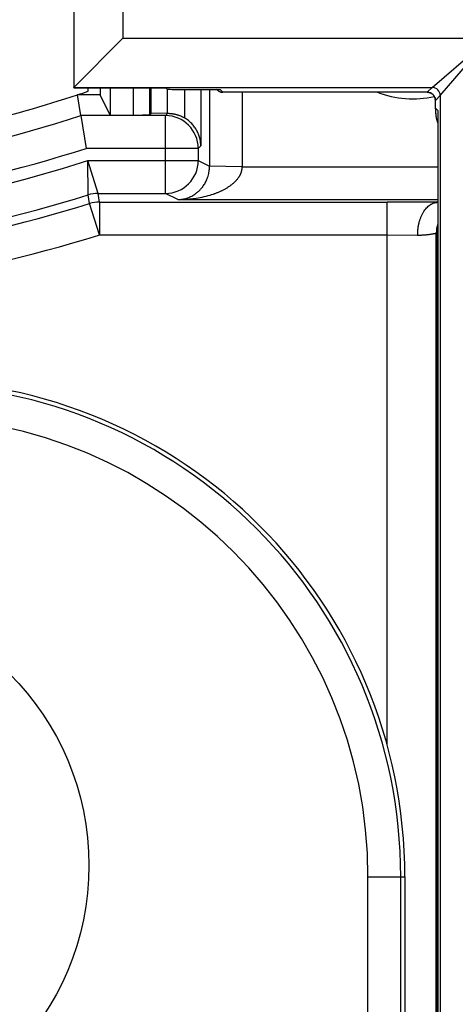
# Model space of a CAD drawing. Header units: inches. Extents: x 0 to 22, y 0 to 17.
# Tile 33 of 42: x 9.37 to 9.636, y 10.868 to 11.468. Entities that reach past the tile are written whole.
import ezdxf

# ---------------------------------------------------------------- set-up
doc = ezdxf.new("R2010")
doc.units = ezdxf.units.IN
doc.header["$LTSCALE"] = 1.21
doc.header["$MEASUREMENT"] = 0
doc.layers.get('0').update_dxf_attribs({"linetype": 'CONTINUOUS'})
doc.layers.add('DIMENSIONS', color=7, linetype='CONTINUOUS')
doc.styles.get("Standard").update_dxf_attribs({"font": 'txt', "width": 0.8})
doc.dimstyles.new('DIMSTYLE_1', dxfattribs={"dimtxt": 0.125, "dimasz": 0.18, "dimexe": 0.18, "dimexo": 0.0625, "dimgap": 0.09, "dimtad": 0, "dimtih": 1, "dimtoh": 1, "dimdec": 3, "dimzin": 4, "dimdsep": 46, "dimtxsty": 'STANDARD', "dimblk": '_FILLED', "dimblk1": '_FILLED', "dimblk2": '_FILLED', "dimcen": 0.09, "dimadec": 0, "dimazin": 0, "dimtp": 0.01, "dimtm": 0.01, "dimtfac": 1, "dimtdec": 3, "dimtofl": 0, "dimtmove": 0, "dimatfit": 3, "dimldrblk": '_FILLED', "dimfxl": 1, "dimtolj": 1, "dimtzin": 4, "dimarcsym": 0})

# ---------------------------------------------------------------- blocks, each defined once
blk = doc.blocks.new('_FILLED')
at = {"color": 0, "linetype": 'BYBLOCK'}
blk.add_solid([(0, 0), (-1, 0.1736), (-1, -0.1736)], dxfattribs=at)
blk = doc.blocks.new('*D2')
at = {"layer": 'DIMENSIONS', "color": 2, "linetype": 'CONTINUOUS'}
for p, q in [((8.30685, 9.46477), (8.30685, 13.39327)), ((13.84354, 11.67223), (13.84354, 13.39327)), ((8.30685, 13.26827), (10.3002, 13.26827)), ((13.84354, 13.26827), (11.8502, 13.26827))]:
    blk.add_line(p, q, dxfattribs=at)
at = {"layer": 'DIMENSIONS', "color": 2, "linetype": 'CONTINUOUS', "xscale": 0.18, "yscale": 0.18, "zscale": 0.18, "rotation": 180}
blk.add_blockref('_FILLED', (8.30685, 13.26827), dxfattribs=at)
at = {"layer": 'DIMENSIONS', "color": 2, "linetype": 'CONTINUOUS', "xscale": 0.18, "yscale": 0.18, "zscale": 0.18}
blk.add_blockref('_FILLED', (13.84354, 13.26827), dxfattribs=at)
at = {"layer": 'DIMENSIONS', "color": 2, "linetype": 'CONTINUOUS', "insert": (11.0752, 13.33077), "char_height": 0.125, "width": 1.425, "attachment_point": 2, "line_spacing_factor": 0.9}
blk.add_mtext('5.537{\\Ftxt.shx;\\W1.000000;\\H0.125000; }[140.63]', dxfattribs=at)

msp = doc.modelspace()

# ---------------------------------------------------------------- linework, layer by layer
at = {"color": 7, "linetype": 'CONTINUOUS'}
for p, q in [((9.40319, 11.94327), (9.40319, 11.42657)), ((9.40328, 11.94327), (9.40328, 11.42675)), ((9.43328, 11.94327), (9.43328, 11.45675)), ((9.40328, 11.42675), (9.43328, 11.45675)), ((9.43328, 11.45675), (9.65702, 11.45675)), ((9.62203, 11.42675), (9.65702, 11.45675)), ((9.62702, 11.42175), (9.65702, 11.45675)), ((9.40319, 11.42657), (9.40328, 11.42675)), ((9.40319, 11.42657), (9.45949, 11.42657)), ((9.40328, 11.42675), (9.62203, 11.42675)), ((9.41936, 11.42227), (9.40554, 11.42227)), ((9.40757, 11.40955), (9.40554, 11.42227)), ((9.41196, 11.42441), (9.41196, 11.42657)), ((9.41936, 11.42657), (9.41936, 11.42227)), ((9.42554, 11.40991), (9.41936, 11.42227)), ((9.42554, 11.42657), (9.42554, 11.40991)), ((9.43966, 11.40991), (9.43966, 11.42657)), ((9.44966, 11.41008), (9.44966, 11.42657)), ((9.45037, 11.42657), (9.45037, 11.41078)), ((9.45949, 11.42657), (9.46037, 11.42569)), ((9.46037, 11.42569), (9.46037, 11.41101)), ((9.47037, 11.42552), (9.49254, 11.42552)), ((9.47082, 11.42552), (9.47082, 11.40818)), ((9.48082, 11.42552), (9.48082, 11.39113)), ((9.48612, 11.42552), (9.48612, 11.37866)), ((9.49074, 11.42525), (9.49047, 11.42552)), ((9.49428, 11.42378), (9.49254, 11.42552)), ((9.61906, 11.42378), (9.49428, 11.42378)), ((9.61906, 11.42378), (9.49429, 11.42378)), ((9.50612, 11.42378), (9.50612, 11.37831)), ((9.61906, 11.42378), (9.62203, 11.42675)), ((9.61906, 11.42378), (9.61906, 11.42378)), ((9.62405, 11.41371), (9.62405, 11.41879)), ((9.62405, 11.41878), (9.62406, 11.41878)), ((9.62406, 11.41878), (9.62702, 11.42175)), ((9.62406, 11.41414), (9.62406, 11.41878)), ((9.62702, 11.42175), (9.62702, 7.38278)), ((9.45037, 11.41078), (9.44966, 11.41008)), ((9.46066, 11.41096), (9.45037, 11.41078)), ((9.45925, 11.40955), (9.46066, 11.41096)), ((9.62406, 11.41414), (9.62405, 11.41372)), ((9.62406, 11.41414), (9.62545, 11.41275)), ((9.62545, 11.41275), (9.62545, 7.39178)), ((9.62545, 11.41275), (9.62545, 11.41215)), ((9.62545, 11.41215), (9.62545, 7.39238)), ((9.45925, 11.40955), (9.40757, 11.40955)), ((9.40757, 11.40955), (9.41072, 11.38956)), ((9.42554, 11.40991), (9.43966, 11.40991)), ((9.45925, 11.36209), (9.45925, 11.40955)), ((9.47925, 11.38956), (9.41072, 11.38956)), ((9.48082, 11.39113), (9.47925, 11.38956)), ((9.47925, 11.38956), (9.47925, 11.38209)), ((9.41189, 11.38209), (9.47925, 11.38209)), ((9.41806, 11.36209), (9.41189, 11.38209)), ((9.4121, 11.36118), (9.41189, 11.38209)), ((9.47925, 11.38209), (9.48612, 11.37866)), ((9.50612, 11.37831), (9.48612, 11.37866)), ((9.50612, 11.37831), (9.62545, 11.37831)), ((9.41887, 11.35678), (9.41806, 11.36209)), ((9.41806, 11.36209), (9.45925, 11.36209)), ((9.46681, 11.35831), (9.45925, 11.36209)), ((9.41293, 11.35588), (9.4121, 11.36118)), ((9.41887, 11.35678), (9.41887, 11.33678)), ((9.41887, 11.35678), (9.59457, 11.35678)), ((9.46681, 11.35831), (9.62545, 11.35831)), ((9.59457, 11.02549), (9.59457, 11.35678)), ((9.41887, 11.33678), (9.41293, 11.35588)), ((9.41861, 11.33678), (9.59457, 11.33678)), ((9.59457, 11.33678), (9.61315, 11.33669)), ((9.62457, 7.46673), (9.62457, 11.3378)), ((9.6252, 7.46695), (9.6252, 11.33758)), ((9.62545, 11.33758), (9.6252, 11.33758)), ((9.58288, 7.85927), (9.58288, 10.94527)), ((9.58288, 10.94527), (9.60542, 10.94527)), ((9.60288, 7.85927), (9.60288, 10.94527)), ((9.60541, 10.94527), (9.60541, 10.76982))]:
    msp.add_line(p, q, dxfattribs=at)
for points in [[(9.49074, 11.42525), (9.49101, 11.425), (9.49127, 11.42479), (9.49154, 11.4246), (9.49183, 11.42442), (9.49213, 11.42427), (9.49244, 11.42413), (9.49276, 11.42402), (9.49308, 11.42393), (9.49341, 11.42386), (9.49375, 11.42381), (9.49409, 11.42378), (9.49429, 11.42378)], [(9.61906, 11.42378), (9.61927, 11.42377), (9.61962, 11.42375), (9.61997, 11.42369), (9.62032, 11.42362), (9.62066, 11.42352), (9.62099, 11.42339), (9.62131, 11.42324), (9.62162, 11.42307), (9.62192, 11.42288), (9.6222, 11.42267), (9.62247, 11.42243), (9.62272, 11.42218), (9.62295, 11.42191), (9.62316, 11.42163), (9.62336, 11.42133), (9.62353, 11.42102), (9.62367, 11.4207), (9.6238, 11.42037), (9.6239, 11.42003), (9.62397, 11.41969), (9.62403, 11.41934), (9.62405, 11.41898), (9.62406, 11.41878)], [(9.62405, 11.41372), (9.62407, 11.41281), (9.62415, 11.41128), (9.62432, 11.40977), (9.62457, 11.40828), (9.62488, 11.40681), (9.62528, 11.40537), (9.62545, 11.40485)]]:
    msp.add_lwpolyline(points, dxfattribs=at)
msp.add_circle((9.24754, 10.95227), 0.165, dxfattribs=at)
for centre, radius, start, end in [((9.15572, 12.18233), 0.80007, 283.48321, 288.19477), ((9.15574, 12.18227), 0.8, 288.19487, 288.67981), ((9.49428, 11.42878), 0.005, 225.03686, 270.01982), ((9.61054, 11.48227), 0.0625, 249.37812, 281.94023), ((9.61906, 11.41878), 0.005, 0.02092, 89.97908), ((9.62202, 11.42175), 0.005, 0.02063, 89.97937), ((9.65335, 11.41371), 0.0293, 179.15685, 179.98301), ((9.65303, 11.4137), 0.02898, 179.96579, 197.79686), ((9.65627, 11.41215), 0.03082, 178.88947, 180.00441), ((9.15574, 12.18227), 0.81271, 269.99997, 288.0508), ((9.45924, 11.38955), 0.02, 0.02091, 89.97908), ((9.15574, 12.18227), 0.83271, 270, 287.83096), ((9.15574, 12.18227), 0.84017, 270.00001, 287.75093), ((9.45925, 11.38209), 0.02, 270.01418, 359.99326), ((9.41806, 11.3421), 0.02, 89.99724, 107.33988), ((9.15574, 12.18227), 0.86017, 269.99997, 287.33973), ((9.41887, 11.33678), 0.02, 90.00067, 107.28661), ((9.59609, 6.66677), 4.69001, 89.64136, 90.01855), ((9.15574, 12.18227), 0.86548, 270, 287.28727), ((9.64457, 11.3378), 0.02, 162.97894, 179.99375), ((9.6452, 11.33758), 0.02, 170.93188, 179.99389), ((9.15574, 12.18227), 0.88548, 270, 287.2713), ((9.68108, 11.49794), 0.16981, 250.56245, 250.78635), ((9.30254, 10.94527), 0.30287, 0, 90), ((9.30254, 10.94527), 0.30034, 0, 90), ((9.30254, 10.94527), 0.28035, 0, 90)]:
    msp.add_arc(centre, radius, start, end, dxfattribs=at)
for centre, start_param, end_param in [((9.47037, 11.42569), -3.124139, -1.570796), ((9.43966, 11.41008), -1.570796, -0.017453)]:
    msp.add_ellipse(centre, major_axis=(0.01, 0), ratio=0.017455, start_param=start_param, end_param=end_param, dxfattribs=at)
for points, knots in [([(9.49429, 11.42378), (9.49428, 11.42378), (9.49428, 11.42378), (9.49428, 11.42378), (9.49428, 11.42378)], [0, 0, 0, 0, 0.437, 1, 1, 1, 1]), ([(9.46037, 11.41101), (9.46048, 11.41101), (9.46065, 11.411), (9.46088, 11.41098), (9.46105, 11.41097), (9.46119, 11.41095), (9.46131, 11.41094), (9.46142, 11.41094), (9.46156, 11.41093), (9.46179, 11.41092), (9.46207, 11.41091), (9.46242, 11.41088), (9.4627, 11.41085), (9.46293, 11.41083), (9.46315, 11.4108), (9.46344, 11.41076), (9.46378, 11.41071), (9.46411, 11.41065), (9.46445, 11.41059), (9.46479, 11.41052), (9.46523, 11.41043), (9.46579, 11.41029), (9.46645, 11.4101), (9.4671, 11.40989), (9.46774, 11.40966), (9.46859, 11.40932), (9.46963, 11.40885), (9.47043, 11.40841), (9.47082, 11.40818)], [0, 0, 0, 0, 0.031227, 0.046859, 0.062501, 0.078141, 0.085958, 0.093773, 0.109399, 0.125024, 0.15627, 0.187516, 0.218773, 0.234402, 0.250029, 0.281277, 0.312526, 0.343777, 0.375028, 0.406279, 0.43753, 0.500029, 0.562528, 0.625027, 0.687527, 0.750028, 0.875011, 1, 1, 1, 1]), ([(9.48082, 11.39113), (9.48082, 11.39152), (9.48078, 11.39231), (9.48066, 11.39349), (9.48047, 11.39467), (9.4802, 11.39584), (9.47986, 11.397), (9.47944, 11.39815), (9.47895, 11.39929), (9.47838, 11.40042), (9.47773, 11.40152), (9.47699, 11.4026), (9.47617, 11.40365), (9.47527, 11.40467), (9.47428, 11.40564), (9.4732, 11.40656), (9.47205, 11.40741), (9.47124, 11.40793), (9.47082, 11.40818)], [0, 0, 0, 0, 0.057191, 0.114548, 0.172195, 0.230255, 0.288855, 0.348122, 0.408185, 0.469173, 0.531213, 0.594422, 0.658902, 0.724722, 0.791893, 0.86034, 0.929847, 1, 1, 1, 1]), ([(9.47648, 11.36117), (9.47702, 11.36151), (9.47809, 11.36224), (9.47936, 11.36331), (9.48035, 11.36428), (9.48109, 11.36509), (9.48169, 11.36582), (9.48215, 11.36644), (9.48262, 11.36711), (9.4832, 11.368), (9.48384, 11.36916), (9.48445, 11.37044), (9.48499, 11.37184), (9.48546, 11.37338), (9.48576, 11.37475), (9.48594, 11.3759), (9.48608, 11.37711), (9.48612, 11.37804), (9.48612, 11.37866)], [0, 0, 0, 0, 0.091161, 0.18746, 0.238025, 0.290494, 0.345176, 0.373432, 0.402396, 0.462548, 0.526124, 0.59362, 0.665624, 0.742571, 0.824567, 0.867306, 0.910988, 1, 1, 1, 1]), ([(9.48649, 11.36109), (9.48702, 11.36125), (9.48782, 11.3615), (9.48887, 11.36186), (9.48966, 11.36214), (9.49045, 11.36244), (9.49123, 11.36275), (9.492, 11.36307), (9.49277, 11.36341), (9.49354, 11.36376), (9.49429, 11.36413), (9.49505, 11.36452), (9.49579, 11.36493), (9.49653, 11.36535), (9.49726, 11.36579), (9.49797, 11.36626), (9.49868, 11.36674), (9.49937, 11.36725), (9.50005, 11.36778), (9.50071, 11.36834), (9.50136, 11.36892), (9.50198, 11.36953), (9.50258, 11.37017), (9.50315, 11.37085), (9.5036, 11.37143), (9.50395, 11.37192), (9.50419, 11.37229), (9.50443, 11.37267), (9.50465, 11.37306), (9.50486, 11.37346), (9.50506, 11.37387), (9.50525, 11.37429), (9.50541, 11.37471), (9.50557, 11.37514), (9.5057, 11.37558), (9.50582, 11.37602), (9.50592, 11.37647), (9.506, 11.37693), (9.50606, 11.37739), (9.5061, 11.37785), (9.50611, 11.37816), (9.50612, 11.37831)], [0, 0, 0, 0, 0.060131, 0.090245, 0.120392, 0.150574, 0.180793, 0.211054, 0.241361, 0.271719, 0.302127, 0.332592, 0.363121, 0.393719, 0.424391, 0.455144, 0.485987, 0.516928, 0.547977, 0.579144, 0.610442, 0.641884, 0.673482, 0.705253, 0.73721, 0.753264, 0.76937, 0.785529, 0.801741, 0.818009, 0.83433, 0.850706, 0.867134, 0.883613, 0.900139, 0.916709, 0.933318, 0.949959, 0.966624, 0.983308, 1, 1, 1, 1]), ([(9.46681, 11.35831), (9.46722, 11.35832), (9.46803, 11.35836), (9.46926, 11.35851), (9.47047, 11.35873), (9.47169, 11.35904), (9.4729, 11.35943), (9.47411, 11.35991), (9.47531, 11.36049), (9.47609, 11.36093), (9.47648, 11.36117)], [0, 0, 0, 0, 0.119786, 0.240144, 0.361473, 0.484236, 0.6089, 0.736017, 0.866146, 1, 1, 1, 1]), ([(9.46681, 11.35831), (9.46847, 11.35832), (9.47095, 11.35841), (9.47426, 11.3587), (9.47755, 11.35909), (9.48166, 11.3598), (9.48489, 11.36061), (9.48649, 11.36109)], [0, 0, 0, 0, 0.24929, 0.374046, 0.498903, 0.749019, 1, 1, 1, 1]), ([(9.61315, 11.33669), (9.61318, 11.33676), (9.61324, 11.33691), (9.61331, 11.33715), (9.61335, 11.33735), (9.61337, 11.33751), (9.61338, 11.33763), (9.61338, 11.33775), (9.61338, 11.33791), (9.61336, 11.33811), (9.61333, 11.33831), (9.61331, 11.33847), (9.6133, 11.33857), (9.6133, 11.33865), (9.61329, 11.33873), (9.61329, 11.33883), (9.61329, 11.33895), (9.6133, 11.33911), (9.61331, 11.33931), (9.61333, 11.33951), (9.61335, 11.33967), (9.61336, 11.33979), (9.61337, 11.33991), (9.61338, 11.34007), (9.6134, 11.34027), (9.61343, 11.34051), (9.61345, 11.34075), (9.61349, 11.34107), (9.61354, 11.34139), (9.61359, 11.3417), (9.61364, 11.34202), (9.61371, 11.34241), (9.6138, 11.34287), (9.61389, 11.34333), (9.614, 11.34379), (9.61415, 11.34439), (9.61435, 11.34513), (9.61462, 11.34601), (9.61491, 11.34686), (9.61534, 11.34795), (9.61593, 11.34925), (9.61674, 11.35071), (9.61763, 11.35203), (9.61859, 11.35321), (9.61962, 11.35423), (9.62054, 11.35496), (9.6213, 11.35545), (9.62187, 11.35576), (9.62246, 11.35604), (9.62304, 11.35626), (9.62364, 11.35644), (9.62424, 11.35657), (9.62484, 11.35666), (9.62525, 11.35668), (9.62545, 11.35669)], [0, 0, 0, 0, 0.009262, 0.018728, 0.028251, 0.033, 0.037726, 0.042427, 0.047114, 0.056486, 0.065872, 0.070565, 0.075255, 0.077599, 0.079944, 0.084639, 0.089341, 0.094054, 0.103504, 0.112968, 0.117693, 0.122411, 0.12712, 0.131822, 0.141209, 0.150579, 0.15994, 0.169295, 0.187973, 0.197289, 0.206586, 0.225123, 0.243582, 0.261959, 0.280246, 0.298436, 0.334502, 0.370112, 0.405223, 0.439794, 0.507163, 0.571985, 0.634087, 0.693382, 0.749887, 0.803733, 0.829748, 0.855208, 0.880166, 0.904683, 0.928829, 0.952681, 0.976315, 1, 1, 1, 1]), ([(9.61315, 11.33669), (9.61337, 11.33669), (9.61379, 11.33669), (9.61442, 11.33669), (9.61504, 11.33671), (9.61564, 11.33673), (9.61622, 11.33675), (9.61696, 11.3368), (9.61785, 11.33686), (9.61886, 11.33696), (9.61979, 11.33707), (9.62065, 11.33718), (9.62142, 11.3373), (9.62212, 11.33741), (9.62265, 11.3375), (9.62302, 11.33757), (9.62328, 11.33761), (9.62351, 11.33765), (9.62371, 11.33769), (9.6239, 11.33772), (9.62406, 11.33775), (9.6242, 11.33777), (9.6243, 11.33778), (9.62438, 11.33779), (9.62442, 11.3378), (9.62446, 11.3378), (9.62449, 11.33781), (9.62452, 11.33781), (9.62454, 11.33781), (9.62456, 11.33781), (9.62456, 11.3378), (9.62457, 11.3378), (9.62457, 11.3378)], [0, 0, 0, 0, 0.056154, 0.111029, 0.16458, 0.216774, 0.267575, 0.316948, 0.411273, 0.499488, 0.581342, 0.656585, 0.724973, 0.786262, 0.84021, 0.864363, 0.886603, 0.906909, 0.925261, 0.941639, 0.956026, 0.968407, 0.978768, 0.983188, 0.9871, 0.990502, 0.993397, 0.995787, 0.997676, 0.999071, 0.99959, 1, 1, 1, 1])]:
    msp.add_open_spline(points, degree=3, knots=knots, dxfattribs=at)

# ---------------------------------------------------------------- dimensions: what is measured, and where the dimension line sits
at = {"layer": 'DIMENSIONS', "color": 2, "linetype": 'CONTINUOUS'}
dim = msp.add_linear_dim(base=(8.30685, 13.26827), p1=(13.84354, 11.67223), p2=(8.30685, 9.46477), angle=180, dimstyle='DIMSTYLE_1', dxfattribs=at)
dim.commit()
dim.dimension.update_dxf_attribs({"geometry": '*D2', "text_midpoint": (10.9252, 13.26827), "dimtype": 160})

doc.saveas('drawing.dxf')
